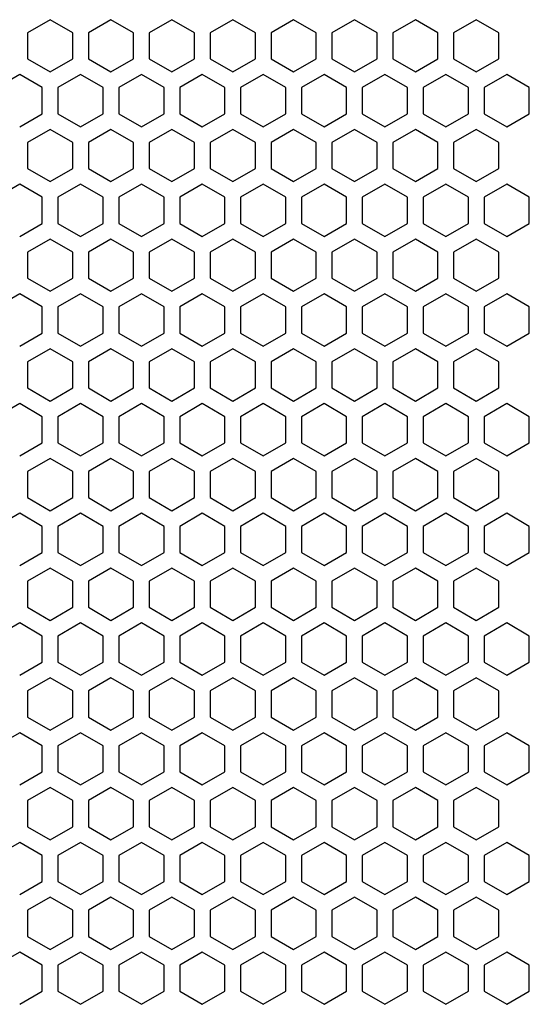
# Model space of a CAD drawing. Header units: millimetres. Extents: x -98 to 97, y -98 to 90.
# Tile 2 of 2: x -1 to 97, y -98 to 90. Entities that reach past the tile are written whole.
import ezdxf

# ---------------------------------------------------------------- set-up
doc = ezdxf.new("R2010")
doc.units = ezdxf.units.MM
doc.layers.get('0').update_dxf_attribs({"linetype": 'CONTINUOUS'})

msp = doc.modelspace()

# ---------------------------------------------------------------- linework, layer by layer
for p, q in [((4.94, 90), (0.61, 87.5)), ((9.27, 87.5), (4.94, 90)), ((16.6, 90), (12.27, 87.5)), ((20.93, 87.5), (16.6, 90)), ((28.26, 90), (23.93, 87.5)), ((32.59, 87.5), (28.26, 90)), ((39.92, 90), (35.59, 87.5)), ((44.25, 87.5), (39.92, 90)), ((51.58, 90), (47.25, 87.5)), ((55.91, 87.5), (51.58, 90)), ((63.24, 90), (58.91, 87.5)), ((67.57, 87.5), (63.24, 90)), ((74.9, 90), (70.57, 87.5)), ((79.23, 87.5), (74.9, 90)), ((86.56, 90), (82.23, 87.5)), ((90.89, 87.5), (86.56, 90)), ((0.61, 87.5), (0.61, 82.5)), ((9.27, 82.5), (9.27, 87.5)), ((12.27, 87.5), (12.27, 82.5)), ((20.93, 82.5), (20.93, 87.5)), ((23.93, 87.5), (23.93, 82.5)), ((32.59, 82.5), (32.59, 87.5)), ((35.59, 87.5), (35.59, 82.5)), ((44.25, 82.5), (44.25, 87.5)), ((47.25, 87.5), (47.25, 82.5)), ((55.91, 82.5), (55.91, 87.5)), ((58.91, 87.5), (58.91, 82.5)), ((67.57, 82.5), (67.57, 87.5)), ((70.57, 87.5), (70.57, 82.5)), ((79.23, 82.5), (79.23, 87.5)), ((82.23, 87.5), (82.23, 82.5)), ((90.89, 82.5), (90.89, 87.5)), ((0.61, 82.5), (4.94, 80)), ((4.94, 80), (9.27, 82.5)), ((12.27, 82.5), (16.6, 80)), ((16.6, 80), (20.93, 82.5)), ((23.93, 82.5), (28.26, 80)), ((28.26, 80), (32.59, 82.5)), ((35.59, 82.5), (39.92, 80)), ((39.92, 80), (44.25, 82.5)), ((47.25, 82.5), (51.58, 80)), ((51.58, 80), (55.91, 82.5)), ((58.91, 82.5), (63.24, 80)), ((63.24, 80), (67.57, 82.5)), ((70.57, 82.5), (74.9, 80)), ((74.9, 80), (79.23, 82.5)), ((82.23, 82.5), (86.56, 80)), ((86.56, 80), (90.89, 82.5)), ((-0.89, 79.5), (-5.22, 77)), ((3.44, 77), (-0.89, 79.5)), ((10.77, 79.5), (6.44, 77)), ((15.1, 77), (10.77, 79.5)), ((22.43, 79.5), (18.1, 77)), ((26.76, 77), (22.43, 79.5)), ((34.09, 79.5), (29.76, 77)), ((38.42, 77), (34.09, 79.5)), ((45.75, 79.5), (41.42, 77)), ((50.08, 77), (45.75, 79.5)), ((57.41, 79.5), (53.08, 77)), ((61.74, 77), (57.41, 79.5)), ((69.07, 79.5), (64.74, 77)), ((73.4, 77), (69.07, 79.5)), ((80.73, 79.5), (76.4, 77)), ((85.06, 77), (80.73, 79.5)), ((92.39, 79.5), (88.06, 77)), ((96.72, 77), (92.39, 79.5)), ((3.44, 72), (3.44, 77)), ((6.44, 77), (6.44, 72)), ((15.1, 72), (15.1, 77)), ((18.1, 77), (18.1, 72)), ((26.76, 72), (26.76, 77)), ((29.76, 77), (29.76, 72)), ((38.42, 72), (38.42, 77)), ((41.42, 77), (41.42, 72)), ((50.08, 72), (50.08, 77)), ((53.08, 77), (53.08, 72)), ((61.74, 72), (61.74, 77)), ((64.74, 77), (64.74, 72)), ((73.4, 72), (73.4, 77)), ((76.4, 77), (76.4, 72)), ((85.06, 72), (85.06, 77)), ((88.06, 77), (88.06, 72)), ((96.72, 72), (96.72, 77)), ((-0.89, 69.5), (3.44, 72)), ((6.44, 72), (10.77, 69.5)), ((10.77, 69.5), (15.1, 72)), ((18.1, 72), (22.43, 69.5)), ((22.43, 69.5), (26.76, 72)), ((29.76, 72), (34.09, 69.5)), ((34.09, 69.5), (38.42, 72)), ((41.42, 72), (45.75, 69.5)), ((45.75, 69.5), (50.08, 72)), ((53.08, 72), (57.41, 69.5)), ((57.41, 69.5), (61.74, 72)), ((64.74, 72), (69.07, 69.5)), ((69.07, 69.5), (73.4, 72)), ((76.4, 72), (80.73, 69.5)), ((80.73, 69.5), (85.06, 72)), ((88.06, 72), (92.39, 69.5)), ((92.39, 69.5), (96.72, 72)), ((4.94, 69), (0.61, 66.5)), ((9.27, 66.5), (4.94, 69)), ((16.6, 69), (12.27, 66.5)), ((20.93, 66.5), (16.6, 69)), ((28.26, 69), (23.93, 66.5)), ((32.59, 66.5), (28.26, 69)), ((39.92, 69), (35.59, 66.5)), ((44.25, 66.5), (39.92, 69)), ((51.58, 69), (47.25, 66.5)), ((55.91, 66.5), (51.58, 69)), ((63.24, 69), (58.91, 66.5)), ((67.57, 66.5), (63.24, 69)), ((74.9, 69), (70.57, 66.5)), ((79.23, 66.5), (74.9, 69)), ((86.56, 69), (82.23, 66.5)), ((90.89, 66.5), (86.56, 69)), ((0.61, 66.5), (0.61, 61.5)), ((9.27, 61.5), (9.27, 66.5)), ((12.27, 66.5), (12.27, 61.5)), ((20.93, 61.5), (20.93, 66.5)), ((23.93, 66.5), (23.93, 61.5)), ((32.59, 61.5), (32.59, 66.5)), ((35.59, 66.5), (35.59, 61.5)), ((44.25, 61.5), (44.25, 66.5)), ((47.25, 66.5), (47.25, 61.5)), ((55.91, 61.5), (55.91, 66.5)), ((58.91, 66.5), (58.91, 61.5)), ((67.57, 61.5), (67.57, 66.5)), ((70.57, 66.5), (70.57, 61.5)), ((79.23, 61.5), (79.23, 66.5)), ((82.23, 66.5), (82.23, 61.5)), ((90.89, 61.5), (90.89, 66.5)), ((0.61, 61.5), (4.94, 59)), ((4.94, 59), (9.27, 61.5)), ((12.27, 61.5), (16.6, 59)), ((16.6, 59), (20.93, 61.5)), ((23.93, 61.5), (28.26, 59)), ((28.26, 59), (32.59, 61.5)), ((35.59, 61.5), (39.92, 59)), ((39.92, 59), (44.25, 61.5)), ((47.25, 61.5), (51.58, 59)), ((51.58, 59), (55.91, 61.5)), ((58.91, 61.5), (63.24, 59)), ((63.24, 59), (67.57, 61.5)), ((70.57, 61.5), (74.9, 59)), ((74.9, 59), (79.23, 61.5)), ((82.23, 61.5), (86.56, 59)), ((86.56, 59), (90.89, 61.5)), ((-0.89, 58.5), (-5.22, 56)), ((3.44, 56), (-0.89, 58.5)), ((10.77, 58.5), (6.44, 56)), ((15.1, 56), (10.77, 58.5)), ((22.43, 58.5), (18.1, 56)), ((26.76, 56), (22.43, 58.5)), ((34.09, 58.5), (29.76, 56)), ((38.42, 56), (34.09, 58.5)), ((45.75, 58.5), (41.42, 56)), ((50.08, 56), (45.75, 58.5)), ((57.41, 58.5), (53.08, 56)), ((61.74, 56), (57.41, 58.5)), ((69.07, 58.5), (64.74, 56)), ((73.4, 56), (69.07, 58.5)), ((80.73, 58.5), (76.4, 56)), ((85.06, 56), (80.73, 58.5)), ((92.39, 58.5), (88.06, 56)), ((96.72, 56), (92.39, 58.5)), ((3.44, 51), (3.44, 56)), ((6.44, 56), (6.44, 51)), ((15.1, 51), (15.1, 56)), ((18.1, 56), (18.1, 51)), ((26.76, 51), (26.76, 56)), ((29.76, 56), (29.76, 51)), ((38.42, 51), (38.42, 56)), ((41.42, 56), (41.42, 51)), ((50.08, 51), (50.08, 56)), ((53.08, 56), (53.08, 51)), ((61.74, 51), (61.74, 56)), ((64.74, 56), (64.74, 51)), ((73.4, 51), (73.4, 56)), ((76.4, 56), (76.4, 51)), ((85.06, 51), (85.06, 56)), ((88.06, 56), (88.06, 51)), ((96.72, 51), (96.72, 56)), ((-0.89, 48.5), (3.44, 51)), ((6.44, 51), (10.77, 48.5)), ((10.77, 48.5), (15.1, 51)), ((18.1, 51), (22.43, 48.5)), ((22.43, 48.5), (26.76, 51)), ((29.76, 51), (34.09, 48.5)), ((34.09, 48.5), (38.42, 51)), ((41.42, 51), (45.75, 48.5)), ((45.75, 48.5), (50.08, 51)), ((53.08, 51), (57.41, 48.5)), ((57.41, 48.5), (61.74, 51)), ((64.74, 51), (69.07, 48.5)), ((69.07, 48.5), (73.4, 51)), ((76.4, 51), (80.73, 48.5)), ((80.73, 48.5), (85.06, 51)), ((88.06, 51), (92.39, 48.5)), ((92.39, 48.5), (96.72, 51)), ((4.94, 48), (0.61, 45.5)), ((9.27, 45.5), (4.94, 48)), ((16.6, 48), (12.27, 45.5)), ((20.93, 45.5), (16.6, 48)), ((28.26, 48), (23.93, 45.5)), ((32.59, 45.5), (28.26, 48)), ((39.92, 48), (35.59, 45.5)), ((44.25, 45.5), (39.92, 48)), ((51.58, 48), (47.25, 45.5)), ((55.91, 45.5), (51.58, 48)), ((63.24, 48), (58.91, 45.5)), ((67.57, 45.5), (63.24, 48)), ((74.9, 48), (70.57, 45.5)), ((79.23, 45.5), (74.9, 48)), ((86.56, 48), (82.23, 45.5)), ((90.89, 45.5), (86.56, 48)), ((0.61, 45.5), (0.61, 40.5)), ((9.27, 40.5), (9.27, 45.5)), ((12.27, 45.5), (12.27, 40.5)), ((20.93, 40.5), (20.93, 45.5)), ((23.93, 45.5), (23.93, 40.5)), ((32.59, 40.5), (32.59, 45.5)), ((35.59, 45.5), (35.59, 40.5)), ((44.25, 40.5), (44.25, 45.5)), ((47.25, 45.5), (47.25, 40.5)), ((55.91, 40.5), (55.91, 45.5)), ((58.91, 45.5), (58.91, 40.5)), ((67.57, 40.5), (67.57, 45.5)), ((70.57, 45.5), (70.57, 40.5)), ((79.23, 40.5), (79.23, 45.5)), ((82.23, 45.5), (82.23, 40.5)), ((90.89, 40.5), (90.89, 45.5)), ((0.61, 40.5), (4.94, 38)), ((4.94, 38), (9.27, 40.5)), ((12.27, 40.5), (16.6, 38)), ((16.6, 38), (20.93, 40.5)), ((23.93, 40.5), (28.26, 38)), ((28.26, 38), (32.59, 40.5)), ((35.59, 40.5), (39.92, 38)), ((39.92, 38), (44.25, 40.5)), ((47.25, 40.5), (51.58, 38)), ((51.58, 38), (55.91, 40.5)), ((58.91, 40.5), (63.24, 38)), ((63.24, 38), (67.57, 40.5)), ((70.57, 40.5), (74.9, 38)), ((74.9, 38), (79.23, 40.5)), ((82.23, 40.5), (86.56, 38)), ((86.56, 38), (90.89, 40.5)), ((-0.89, 37.5), (-5.22, 35)), ((3.44, 35), (-0.89, 37.5)), ((10.77, 37.5), (6.44, 35)), ((15.1, 35), (10.77, 37.5)), ((22.43, 37.5), (18.1, 35)), ((26.76, 35), (22.43, 37.5)), ((34.09, 37.5), (29.76, 35)), ((38.42, 35), (34.09, 37.5)), ((45.75, 37.5), (41.42, 35)), ((50.08, 35), (45.75, 37.5)), ((57.41, 37.5), (53.08, 35)), ((61.74, 35), (57.41, 37.5)), ((69.07, 37.5), (64.74, 35)), ((73.4, 35), (69.07, 37.5)), ((80.73, 37.5), (76.4, 35)), ((85.06, 35), (80.73, 37.5)), ((92.39, 37.5), (88.06, 35)), ((96.72, 35), (92.39, 37.5)), ((3.44, 30), (3.44, 35)), ((6.44, 35), (6.44, 30)), ((15.1, 30), (15.1, 35)), ((18.1, 35), (18.1, 30)), ((26.76, 30), (26.76, 35)), ((29.76, 35), (29.76, 30)), ((38.42, 30), (38.42, 35)), ((41.42, 35), (41.42, 30)), ((50.08, 30), (50.08, 35)), ((53.08, 35), (53.08, 30)), ((61.74, 30), (61.74, 35)), ((64.74, 35), (64.74, 30)), ((73.4, 30), (73.4, 35)), ((76.4, 35), (76.4, 30)), ((85.06, 30), (85.06, 35)), ((88.06, 35), (88.06, 30)), ((96.72, 30), (96.72, 35)), ((-0.89, 27.5), (3.44, 30)), ((6.44, 30), (10.77, 27.5)), ((10.77, 27.5), (15.1, 30)), ((18.1, 30), (22.43, 27.5)), ((22.43, 27.5), (26.76, 30)), ((29.76, 30), (34.09, 27.5)), ((34.09, 27.5), (38.42, 30)), ((41.42, 30), (45.75, 27.5)), ((45.75, 27.5), (50.08, 30)), ((53.08, 30), (57.41, 27.5)), ((57.41, 27.5), (61.74, 30)), ((64.74, 30), (69.07, 27.5)), ((69.07, 27.5), (73.4, 30)), ((76.4, 30), (80.73, 27.5)), ((80.73, 27.5), (85.06, 30)), ((88.06, 30), (92.39, 27.5)), ((92.39, 27.5), (96.72, 30)), ((4.94, 27), (0.61, 24.5)), ((9.27, 24.5), (4.94, 27)), ((16.6, 27), (12.27, 24.5)), ((20.93, 24.5), (16.6, 27)), ((28.26, 27), (23.93, 24.5)), ((32.59, 24.5), (28.26, 27)), ((39.92, 27), (35.59, 24.5)), ((44.25, 24.5), (39.92, 27)), ((51.58, 27), (47.25, 24.5)), ((55.91, 24.5), (51.58, 27)), ((63.24, 27), (58.91, 24.5)), ((67.57, 24.5), (63.24, 27)), ((74.9, 27), (70.57, 24.5)), ((79.23, 24.5), (74.9, 27)), ((86.56, 27), (82.23, 24.5)), ((90.89, 24.5), (86.56, 27)), ((0.61, 24.5), (0.61, 19.5)), ((9.27, 19.5), (9.27, 24.5)), ((12.27, 24.5), (12.27, 19.5)), ((20.93, 19.5), (20.93, 24.5)), ((23.93, 24.5), (23.93, 19.5)), ((32.59, 19.5), (32.59, 24.5)), ((35.59, 24.5), (35.59, 19.5)), ((44.25, 19.5), (44.25, 24.5)), ((47.25, 24.5), (47.25, 19.5)), ((55.91, 19.5), (55.91, 24.5)), ((58.91, 24.5), (58.91, 19.5)), ((67.57, 19.5), (67.57, 24.5)), ((70.57, 24.5), (70.57, 19.5)), ((79.23, 19.5), (79.23, 24.5)), ((82.23, 24.5), (82.23, 19.5)), ((90.89, 19.5), (90.89, 24.5)), ((0.61, 19.5), (4.94, 17)), ((4.94, 17), (9.27, 19.5)), ((12.27, 19.5), (16.6, 17)), ((16.6, 17), (20.93, 19.5)), ((23.93, 19.5), (28.26, 17)), ((28.26, 17), (32.59, 19.5)), ((35.59, 19.5), (39.92, 17)), ((39.92, 17), (44.25, 19.5)), ((47.25, 19.5), (51.58, 17)), ((51.58, 17), (55.91, 19.5)), ((58.91, 19.5), (63.24, 17)), ((63.24, 17), (67.57, 19.5)), ((70.57, 19.5), (74.9, 17)), ((74.9, 17), (79.23, 19.5)), ((82.23, 19.5), (86.56, 17)), ((86.56, 17), (90.89, 19.5)), ((-0.89, 16.5), (-5.22, 14)), ((3.44, 14), (-0.89, 16.5)), ((10.77, 16.5), (6.44, 14)), ((15.1, 14), (10.77, 16.5)), ((22.43, 16.5), (18.1, 14)), ((26.76, 14), (22.43, 16.5)), ((34.09, 16.5), (29.76, 14)), ((38.42, 14), (34.09, 16.5)), ((45.75, 16.5), (41.42, 14)), ((50.08, 14), (45.75, 16.5)), ((57.41, 16.5), (53.08, 14)), ((61.74, 14), (57.41, 16.5)), ((69.07, 16.5), (64.74, 14)), ((73.4, 14), (69.07, 16.5)), ((80.73, 16.5), (76.4, 14)), ((85.06, 14), (80.73, 16.5)), ((92.39, 16.5), (88.06, 14)), ((96.72, 14), (92.39, 16.5)), ((3.44, 9), (3.44, 14)), ((6.44, 14), (6.44, 9)), ((15.1, 9), (15.1, 14)), ((18.1, 14), (18.1, 9)), ((26.76, 9), (26.76, 14)), ((29.76, 14), (29.76, 9)), ((38.42, 9), (38.42, 14)), ((41.42, 14), (41.42, 9)), ((50.08, 9), (50.08, 14)), ((53.08, 14), (53.08, 9)), ((61.74, 9), (61.74, 14)), ((64.74, 14), (64.74, 9)), ((73.4, 9), (73.4, 14)), ((76.4, 14), (76.4, 9)), ((85.06, 9), (85.06, 14)), ((88.06, 14), (88.06, 9)), ((96.72, 9), (96.72, 14)), ((-0.89, 6.5), (3.44, 9)), ((6.44, 9), (10.77, 6.5)), ((10.77, 6.5), (15.1, 9)), ((18.1, 9), (22.43, 6.5)), ((22.43, 6.5), (26.76, 9)), ((29.76, 9), (34.09, 6.5)), ((34.09, 6.5), (38.42, 9)), ((41.42, 9), (45.75, 6.5)), ((45.75, 6.5), (50.08, 9)), ((53.08, 9), (57.41, 6.5)), ((57.41, 6.5), (61.74, 9)), ((64.74, 9), (69.07, 6.5)), ((69.07, 6.5), (73.4, 9)), ((76.4, 9), (80.73, 6.5)), ((80.73, 6.5), (85.06, 9)), ((88.06, 9), (92.39, 6.5)), ((92.39, 6.5), (96.72, 9)), ((4.94, 6), (0.61, 3.5)), ((9.27, 3.5), (4.94, 6)), ((16.6, 6), (12.27, 3.5)), ((20.93, 3.5), (16.6, 6)), ((28.26, 6), (23.93, 3.5)), ((32.59, 3.5), (28.26, 6)), ((39.92, 6), (35.59, 3.5)), ((44.25, 3.5), (39.92, 6)), ((51.58, 6), (47.25, 3.5)), ((55.91, 3.5), (51.58, 6)), ((63.24, 6), (58.91, 3.5)), ((67.57, 3.5), (63.24, 6)), ((74.9, 6), (70.57, 3.5)), ((79.23, 3.5), (74.9, 6)), ((86.56, 6), (82.23, 3.5)), ((90.89, 3.5), (86.56, 6)), ((0.61, 3.5), (0.61, -1.5)), ((9.27, -1.5), (9.27, 3.5)), ((12.27, 3.5), (12.27, -1.5)), ((20.93, -1.5), (20.93, 3.5)), ((23.93, 3.5), (23.93, -1.5)), ((32.59, -1.5), (32.59, 3.5)), ((35.59, 3.5), (35.59, -1.5)), ((44.25, -1.5), (44.25, 3.5)), ((47.25, 3.5), (47.25, -1.5)), ((55.91, -1.5), (55.91, 3.5)), ((58.91, 3.5), (58.91, -1.5)), ((67.57, -1.5), (67.57, 3.5)), ((70.57, 3.5), (70.57, -1.5)), ((79.23, -1.5), (79.23, 3.5)), ((82.23, 3.5), (82.23, -1.5)), ((90.89, -1.5), (90.89, 3.5)), ((0.61, -1.5), (4.94, -4)), ((4.94, -4), (9.27, -1.5)), ((12.27, -1.5), (16.6, -4)), ((16.6, -4), (20.93, -1.5)), ((23.93, -1.5), (28.26, -4)), ((28.26, -4), (32.59, -1.5)), ((35.59, -1.5), (39.92, -4)), ((39.92, -4), (44.25, -1.5)), ((47.25, -1.5), (51.58, -4)), ((51.58, -4), (55.91, -1.5)), ((58.91, -1.5), (63.24, -4)), ((63.24, -4), (67.57, -1.5)), ((70.57, -1.5), (74.9, -4)), ((74.9, -4), (79.23, -1.5)), ((82.23, -1.5), (86.56, -4)), ((86.56, -4), (90.89, -1.5)), ((-0.89, -4.5), (-5.22, -7)), ((3.44, -7), (-0.89, -4.5)), ((10.77, -4.5), (6.44, -7)), ((15.1, -7), (10.77, -4.5)), ((22.43, -4.5), (18.1, -7)), ((26.76, -7), (22.43, -4.5)), ((34.09, -4.5), (29.76, -7)), ((38.42, -7), (34.09, -4.5)), ((45.75, -4.5), (41.42, -7)), ((50.08, -7), (45.75, -4.5)), ((57.41, -4.5), (53.08, -7)), ((61.74, -7), (57.41, -4.5)), ((69.07, -4.5), (64.74, -7)), ((73.4, -7), (69.07, -4.5)), ((80.73, -4.5), (76.4, -7)), ((85.06, -7), (80.73, -4.5)), ((92.39, -4.5), (88.06, -7)), ((96.72, -7), (92.39, -4.5)), ((3.44, -12), (3.44, -7)), ((6.44, -7), (6.44, -12)), ((15.1, -12), (15.1, -7)), ((18.1, -7), (18.1, -12)), ((26.76, -12), (26.76, -7)), ((29.76, -7), (29.76, -12)), ((38.42, -12), (38.42, -7)), ((41.42, -7), (41.42, -12)), ((50.08, -12), (50.08, -7)), ((53.08, -7), (53.08, -12)), ((61.74, -12), (61.74, -7)), ((64.74, -7), (64.74, -12)), ((73.4, -12), (73.4, -7)), ((76.4, -7), (76.4, -12)), ((85.06, -12), (85.06, -7)), ((88.06, -7), (88.06, -12)), ((96.72, -12), (96.72, -7)), ((-0.89, -14.5), (3.44, -12)), ((6.44, -12), (10.77, -14.5)), ((10.77, -14.5), (15.1, -12)), ((18.1, -12), (22.43, -14.5)), ((22.43, -14.5), (26.76, -12)), ((29.76, -12), (34.09, -14.5)), ((34.09, -14.5), (38.42, -12)), ((41.42, -12), (45.75, -14.5)), ((45.75, -14.5), (50.08, -12)), ((53.08, -12), (57.41, -14.5)), ((57.41, -14.5), (61.74, -12)), ((64.74, -12), (69.07, -14.5)), ((69.07, -14.5), (73.4, -12)), ((76.4, -12), (80.73, -14.5)), ((80.73, -14.5), (85.06, -12)), ((88.06, -12), (92.39, -14.5)), ((92.39, -14.5), (96.72, -12)), ((4.94, -15), (0.61, -17.5)), ((9.27, -17.5), (4.94, -15)), ((16.6, -15), (12.27, -17.5)), ((20.93, -17.5), (16.6, -15)), ((28.26, -15), (23.93, -17.5)), ((32.59, -17.5), (28.26, -15)), ((39.92, -15), (35.59, -17.5)), ((44.25, -17.5), (39.92, -15)), ((51.58, -15), (47.25, -17.5)), ((55.91, -17.5), (51.58, -15)), ((63.24, -15), (58.91, -17.5)), ((67.57, -17.5), (63.24, -15)), ((74.9, -15), (70.57, -17.5)), ((79.23, -17.5), (74.9, -15)), ((86.56, -15), (82.23, -17.5)), ((90.89, -17.5), (86.56, -15)), ((0.61, -17.5), (0.61, -22.5)), ((9.27, -22.5), (9.27, -17.5)), ((12.27, -17.5), (12.27, -22.5)), ((20.93, -22.5), (20.93, -17.5)), ((23.93, -17.5), (23.93, -22.5)), ((32.59, -22.5), (32.59, -17.5)), ((35.59, -17.5), (35.59, -22.5)), ((44.25, -22.5), (44.25, -17.5)), ((47.25, -17.5), (47.25, -22.5)), ((55.91, -22.5), (55.91, -17.5)), ((58.91, -17.5), (58.91, -22.5)), ((67.57, -22.5), (67.57, -17.5)), ((70.57, -17.5), (70.57, -22.5)), ((79.23, -22.5), (79.23, -17.5)), ((82.23, -17.5), (82.23, -22.5)), ((90.89, -22.5), (90.89, -17.5)), ((0.61, -22.5), (4.94, -25)), ((4.94, -25), (9.27, -22.5)), ((12.27, -22.5), (16.6, -25)), ((16.6, -25), (20.93, -22.5)), ((23.93, -22.5), (28.26, -25)), ((28.26, -25), (32.59, -22.5)), ((35.59, -22.5), (39.92, -25)), ((39.92, -25), (44.25, -22.5)), ((47.25, -22.5), (51.58, -25)), ((51.58, -25), (55.91, -22.5)), ((58.91, -22.5), (63.24, -25)), ((63.24, -25), (67.57, -22.5)), ((70.57, -22.5), (74.9, -25)), ((74.9, -25), (79.23, -22.5)), ((82.23, -22.5), (86.56, -25)), ((86.56, -25), (90.89, -22.5)), ((-0.89, -25.5), (-5.22, -28)), ((3.44, -28), (-0.89, -25.5)), ((10.77, -25.5), (6.44, -28)), ((15.1, -28), (10.77, -25.5)), ((22.43, -25.5), (18.1, -28)), ((26.76, -28), (22.43, -25.5)), ((34.09, -25.5), (29.76, -28)), ((38.42, -28), (34.09, -25.5)), ((45.75, -25.5), (41.42, -28)), ((50.08, -28), (45.75, -25.5)), ((57.41, -25.5), (53.08, -28)), ((61.74, -28), (57.41, -25.5)), ((69.07, -25.5), (64.74, -28)), ((73.4, -28), (69.07, -25.5)), ((80.73, -25.5), (76.4, -28)), ((85.06, -28), (80.73, -25.5)), ((92.39, -25.5), (88.06, -28)), ((96.72, -28), (92.39, -25.5)), ((3.44, -33), (3.44, -28)), ((6.44, -28), (6.44, -33)), ((15.1, -33), (15.1, -28)), ((18.1, -28), (18.1, -33)), ((26.76, -33), (26.76, -28)), ((29.76, -28), (29.76, -33)), ((38.42, -33), (38.42, -28)), ((41.42, -28), (41.42, -33)), ((50.08, -33), (50.08, -28)), ((53.08, -28), (53.08, -33)), ((61.74, -33), (61.74, -28)), ((64.74, -28), (64.74, -33)), ((73.4, -33), (73.4, -28)), ((76.4, -28), (76.4, -33)), ((85.06, -33), (85.06, -28)), ((88.06, -28), (88.06, -33)), ((96.72, -33), (96.72, -28)), ((-0.89, -35.5), (3.44, -33)), ((6.44, -33), (10.77, -35.5)), ((10.77, -35.5), (15.1, -33)), ((18.1, -33), (22.43, -35.5)), ((22.43, -35.5), (26.76, -33)), ((29.76, -33), (34.09, -35.5)), ((34.09, -35.5), (38.42, -33)), ((41.42, -33), (45.75, -35.5)), ((45.75, -35.5), (50.08, -33)), ((53.08, -33), (57.41, -35.5)), ((57.41, -35.5), (61.74, -33)), ((64.74, -33), (69.07, -35.5)), ((69.07, -35.5), (73.4, -33)), ((76.4, -33), (80.73, -35.5)), ((80.73, -35.5), (85.06, -33)), ((88.06, -33), (92.39, -35.5)), ((92.39, -35.5), (96.72, -33)), ((4.94, -36), (0.61, -38.5)), ((9.27, -38.5), (4.94, -36)), ((16.6, -36), (12.27, -38.5)), ((20.93, -38.5), (16.6, -36)), ((28.26, -36), (23.93, -38.5)), ((32.59, -38.5), (28.26, -36)), ((39.92, -36), (35.59, -38.5)), ((44.25, -38.5), (39.92, -36)), ((51.58, -36), (47.25, -38.5)), ((55.91, -38.5), (51.58, -36)), ((63.24, -36), (58.91, -38.5)), ((67.57, -38.5), (63.24, -36)), ((74.9, -36), (70.57, -38.5)), ((79.23, -38.5), (74.9, -36)), ((86.56, -36), (82.23, -38.5)), ((90.89, -38.5), (86.56, -36)), ((0.61, -38.5), (0.61, -43.5)), ((9.27, -43.5), (9.27, -38.5)), ((12.27, -38.5), (12.27, -43.5)), ((20.93, -43.5), (20.93, -38.5)), ((23.93, -38.5), (23.93, -43.5)), ((32.59, -43.5), (32.59, -38.5)), ((35.59, -38.5), (35.59, -43.5)), ((44.25, -43.5), (44.25, -38.5)), ((47.25, -38.5), (47.25, -43.5)), ((55.91, -43.5), (55.91, -38.5)), ((58.91, -38.5), (58.91, -43.5)), ((67.57, -43.5), (67.57, -38.5)), ((70.57, -38.5), (70.57, -43.5)), ((79.23, -43.5), (79.23, -38.5)), ((82.23, -38.5), (82.23, -43.5)), ((90.89, -43.5), (90.89, -38.5)), ((0.61, -43.5), (4.94, -46)), ((4.94, -46), (9.27, -43.5)), ((12.27, -43.5), (16.6, -46)), ((16.6, -46), (20.93, -43.5)), ((23.93, -43.5), (28.26, -46)), ((28.26, -46), (32.59, -43.5)), ((35.59, -43.5), (39.92, -46)), ((39.92, -46), (44.25, -43.5)), ((47.25, -43.5), (51.58, -46)), ((51.58, -46), (55.91, -43.5)), ((58.91, -43.5), (63.24, -46)), ((63.24, -46), (67.57, -43.5)), ((70.57, -43.5), (74.9, -46)), ((74.9, -46), (79.23, -43.5)), ((82.23, -43.5), (86.56, -46)), ((86.56, -46), (90.89, -43.5)), ((-0.89, -46.5), (-5.22, -49)), ((3.44, -49), (-0.89, -46.5)), ((10.77, -46.5), (6.44, -49)), ((15.1, -49), (10.77, -46.5)), ((22.43, -46.5), (18.1, -49)), ((26.76, -49), (22.43, -46.5)), ((34.09, -46.5), (29.76, -49)), ((38.42, -49), (34.09, -46.5)), ((45.75, -46.5), (41.42, -49)), ((50.08, -49), (45.75, -46.5)), ((57.41, -46.5), (53.08, -49)), ((61.74, -49), (57.41, -46.5)), ((69.07, -46.5), (64.74, -49)), ((73.4, -49), (69.07, -46.5)), ((80.73, -46.5), (76.4, -49)), ((85.06, -49), (80.73, -46.5)), ((92.39, -46.5), (88.06, -49)), ((96.72, -49), (92.39, -46.5)), ((3.44, -54), (3.44, -49)), ((6.44, -49), (6.44, -54)), ((15.1, -54), (15.1, -49)), ((18.1, -49), (18.1, -54)), ((26.76, -54), (26.76, -49)), ((29.76, -49), (29.76, -54)), ((38.42, -54), (38.42, -49)), ((41.42, -49), (41.42, -54)), ((50.08, -54), (50.08, -49)), ((53.08, -49), (53.08, -54)), ((61.74, -54), (61.74, -49)), ((64.74, -49), (64.74, -54)), ((73.4, -54), (73.4, -49)), ((76.4, -49), (76.4, -54)), ((85.06, -54), (85.06, -49)), ((88.06, -49), (88.06, -54)), ((96.72, -54), (96.72, -49)), ((-0.89, -56.5), (3.44, -54)), ((6.44, -54), (10.77, -56.5)), ((10.77, -56.5), (15.1, -54)), ((18.1, -54), (22.43, -56.5)), ((22.43, -56.5), (26.76, -54)), ((29.76, -54), (34.09, -56.5)), ((34.09, -56.5), (38.42, -54)), ((41.42, -54), (45.75, -56.5)), ((45.75, -56.5), (50.08, -54)), ((53.08, -54), (57.41, -56.5)), ((57.41, -56.5), (61.74, -54)), ((64.74, -54), (69.07, -56.5)), ((69.07, -56.5), (73.4, -54)), ((76.4, -54), (80.73, -56.5)), ((80.73, -56.5), (85.06, -54)), ((88.06, -54), (92.39, -56.5)), ((92.39, -56.5), (96.72, -54)), ((4.94, -57), (0.61, -59.5)), ((9.27, -59.5), (4.94, -57)), ((16.6, -57), (12.27, -59.5)), ((20.93, -59.5), (16.6, -57)), ((28.26, -57), (23.93, -59.5)), ((32.59, -59.5), (28.26, -57)), ((39.92, -57), (35.59, -59.5)), ((44.25, -59.5), (39.92, -57)), ((51.58, -57), (47.25, -59.5)), ((55.91, -59.5), (51.58, -57)), ((63.24, -57), (58.91, -59.5)), ((67.57, -59.5), (63.24, -57)), ((74.9, -57), (70.57, -59.5)), ((79.23, -59.5), (74.9, -57)), ((86.56, -57), (82.23, -59.5)), ((90.89, -59.5), (86.56, -57)), ((0.61, -59.5), (0.61, -64.5)), ((9.27, -64.5), (9.27, -59.5)), ((12.27, -59.5), (12.27, -64.5)), ((20.93, -64.5), (20.93, -59.5)), ((23.93, -59.5), (23.93, -64.5)), ((32.59, -64.5), (32.59, -59.5)), ((35.59, -59.5), (35.59, -64.5)), ((44.25, -64.5), (44.25, -59.5)), ((47.25, -59.5), (47.25, -64.5)), ((55.91, -64.5), (55.91, -59.5)), ((58.91, -59.5), (58.91, -64.5)), ((67.57, -64.5), (67.57, -59.5)), ((70.57, -59.5), (70.57, -64.5)), ((79.23, -64.5), (79.23, -59.5)), ((82.23, -59.5), (82.23, -64.5)), ((90.89, -64.5), (90.89, -59.5)), ((0.61, -64.5), (4.94, -67)), ((4.94, -67), (9.27, -64.5)), ((12.27, -64.5), (16.6, -67)), ((16.6, -67), (20.93, -64.5)), ((23.93, -64.5), (28.26, -67)), ((28.26, -67), (32.59, -64.5)), ((35.59, -64.5), (39.92, -67)), ((39.92, -67), (44.25, -64.5)), ((47.25, -64.5), (51.58, -67)), ((51.58, -67), (55.91, -64.5)), ((58.91, -64.5), (63.24, -67)), ((63.24, -67), (67.57, -64.5)), ((70.57, -64.5), (74.9, -67)), ((74.9, -67), (79.23, -64.5)), ((82.23, -64.5), (86.56, -67)), ((86.56, -67), (90.89, -64.5)), ((-0.89, -67.5), (-5.22, -70)), ((3.44, -70), (-0.89, -67.5)), ((10.77, -67.5), (6.44, -70)), ((15.1, -70), (10.77, -67.5)), ((22.43, -67.5), (18.1, -70)), ((26.76, -70), (22.43, -67.5)), ((34.09, -67.5), (29.76, -70)), ((38.42, -70), (34.09, -67.5)), ((45.75, -67.5), (41.42, -70)), ((50.08, -70), (45.75, -67.5)), ((57.41, -67.5), (53.08, -70)), ((61.74, -70), (57.41, -67.5)), ((69.07, -67.5), (64.74, -70)), ((73.4, -70), (69.07, -67.5)), ((80.73, -67.5), (76.4, -70)), ((85.06, -70), (80.73, -67.5)), ((92.39, -67.5), (88.06, -70)), ((96.72, -70), (92.39, -67.5)), ((3.44, -75), (3.44, -70)), ((6.44, -70), (6.44, -75)), ((15.1, -75), (15.1, -70)), ((18.1, -70), (18.1, -75)), ((26.76, -75), (26.76, -70)), ((29.76, -70), (29.76, -75)), ((38.42, -75), (38.42, -70)), ((41.42, -70), (41.42, -75)), ((50.08, -75), (50.08, -70)), ((53.08, -70), (53.08, -75)), ((61.74, -75), (61.74, -70)), ((64.74, -70), (64.74, -75)), ((73.4, -75), (73.4, -70)), ((76.4, -70), (76.4, -75)), ((85.06, -75), (85.06, -70)), ((88.06, -70), (88.06, -75)), ((96.72, -75), (96.72, -70)), ((-0.89, -77.5), (3.44, -75)), ((6.44, -75), (10.77, -77.5)), ((10.77, -77.5), (15.1, -75)), ((18.1, -75), (22.43, -77.5)), ((22.43, -77.5), (26.76, -75)), ((29.76, -75), (34.09, -77.5)), ((34.09, -77.5), (38.42, -75)), ((41.42, -75), (45.75, -77.5)), ((45.75, -77.5), (50.08, -75)), ((53.08, -75), (57.41, -77.5)), ((57.41, -77.5), (61.74, -75)), ((64.74, -75), (69.07, -77.5)), ((69.07, -77.5), (73.4, -75)), ((76.4, -75), (80.73, -77.5)), ((80.73, -77.5), (85.06, -75)), ((88.06, -75), (92.39, -77.5)), ((92.39, -77.5), (96.72, -75)), ((4.94, -78), (0.61, -80.5)), ((9.27, -80.5), (4.94, -78)), ((16.6, -78), (12.27, -80.5)), ((20.93, -80.5), (16.6, -78)), ((28.26, -78), (23.93, -80.5)), ((32.59, -80.5), (28.26, -78)), ((39.92, -78), (35.59, -80.5)), ((44.25, -80.5), (39.92, -78)), ((51.58, -78), (47.25, -80.5)), ((55.91, -80.5), (51.58, -78)), ((63.24, -78), (58.91, -80.5)), ((67.57, -80.5), (63.24, -78)), ((74.9, -78), (70.57, -80.5)), ((79.23, -80.5), (74.9, -78)), ((86.56, -78), (82.23, -80.5)), ((90.89, -80.5), (86.56, -78)), ((0.61, -80.5), (0.61, -85.5)), ((9.27, -85.5), (9.27, -80.5)), ((12.27, -80.5), (12.27, -85.5)), ((20.93, -85.5), (20.93, -80.5)), ((23.93, -80.5), (23.93, -85.5)), ((32.59, -85.5), (32.59, -80.5)), ((35.59, -80.5), (35.59, -85.5)), ((44.25, -85.5), (44.25, -80.5)), ((47.25, -80.5), (47.25, -85.5)), ((55.91, -85.5), (55.91, -80.5)), ((58.91, -80.5), (58.91, -85.5)), ((67.57, -85.5), (67.57, -80.5)), ((70.57, -80.5), (70.57, -85.5)), ((79.23, -85.5), (79.23, -80.5)), ((82.23, -80.5), (82.23, -85.5)), ((90.89, -85.5), (90.89, -80.5)), ((0.61, -85.5), (4.94, -88)), ((4.94, -88), (9.27, -85.5)), ((12.27, -85.5), (16.6, -88)), ((16.6, -88), (20.93, -85.5)), ((23.93, -85.5), (28.26, -88)), ((28.26, -88), (32.59, -85.5)), ((35.59, -85.5), (39.92, -88)), ((39.92, -88), (44.25, -85.5)), ((47.25, -85.5), (51.58, -88)), ((51.58, -88), (55.91, -85.5)), ((58.91, -85.5), (63.24, -88)), ((63.24, -88), (67.57, -85.5)), ((70.57, -85.5), (74.9, -88)), ((74.9, -88), (79.23, -85.5)), ((82.23, -85.5), (86.56, -88)), ((86.56, -88), (90.89, -85.5)), ((-0.89, -88.5), (-5.22, -91)), ((3.44, -91), (-0.89, -88.5)), ((10.77, -88.5), (6.44, -91)), ((15.1, -91), (10.77, -88.5)), ((22.43, -88.5), (18.1, -91)), ((26.76, -91), (22.43, -88.5)), ((34.09, -88.5), (29.76, -91)), ((38.42, -91), (34.09, -88.5)), ((45.75, -88.5), (41.42, -91)), ((50.08, -91), (45.75, -88.5)), ((57.41, -88.5), (53.08, -91)), ((61.74, -91), (57.41, -88.5)), ((69.07, -88.5), (64.74, -91)), ((73.4, -91), (69.07, -88.5)), ((80.73, -88.5), (76.4, -91)), ((85.06, -91), (80.73, -88.5)), ((92.39, -88.5), (88.06, -91)), ((96.72, -91), (92.39, -88.5)), ((3.44, -96), (3.44, -91)), ((6.44, -91), (6.44, -96)), ((15.1, -96), (15.1, -91)), ((18.1, -91), (18.1, -96)), ((26.76, -96), (26.76, -91)), ((29.76, -91), (29.76, -96)), ((38.42, -96), (38.42, -91)), ((41.42, -91), (41.42, -96)), ((50.08, -96), (50.08, -91)), ((53.08, -91), (53.08, -96)), ((61.74, -96), (61.74, -91)), ((64.74, -91), (64.74, -96)), ((73.4, -96), (73.4, -91)), ((76.4, -91), (76.4, -96)), ((85.06, -96), (85.06, -91)), ((88.06, -91), (88.06, -96)), ((96.72, -96), (96.72, -91)), ((-0.89, -98.5), (3.44, -96)), ((6.44, -96), (10.77, -98.5)), ((10.77, -98.5), (15.1, -96)), ((18.1, -96), (22.43, -98.5)), ((22.43, -98.5), (26.76, -96)), ((29.76, -96), (34.09, -98.5)), ((34.09, -98.5), (38.42, -96)), ((41.42, -96), (45.75, -98.5)), ((45.75, -98.5), (50.08, -96)), ((53.08, -96), (57.41, -98.5)), ((57.41, -98.5), (61.74, -96)), ((64.74, -96), (69.07, -98.5)), ((69.07, -98.5), (73.4, -96)), ((76.4, -96), (80.73, -98.5)), ((80.73, -98.5), (85.06, -96)), ((88.06, -96), (92.39, -98.5)), ((92.39, -98.5), (96.72, -96))]:
    msp.add_line(p, q)

doc.saveas('drawing.dxf')
